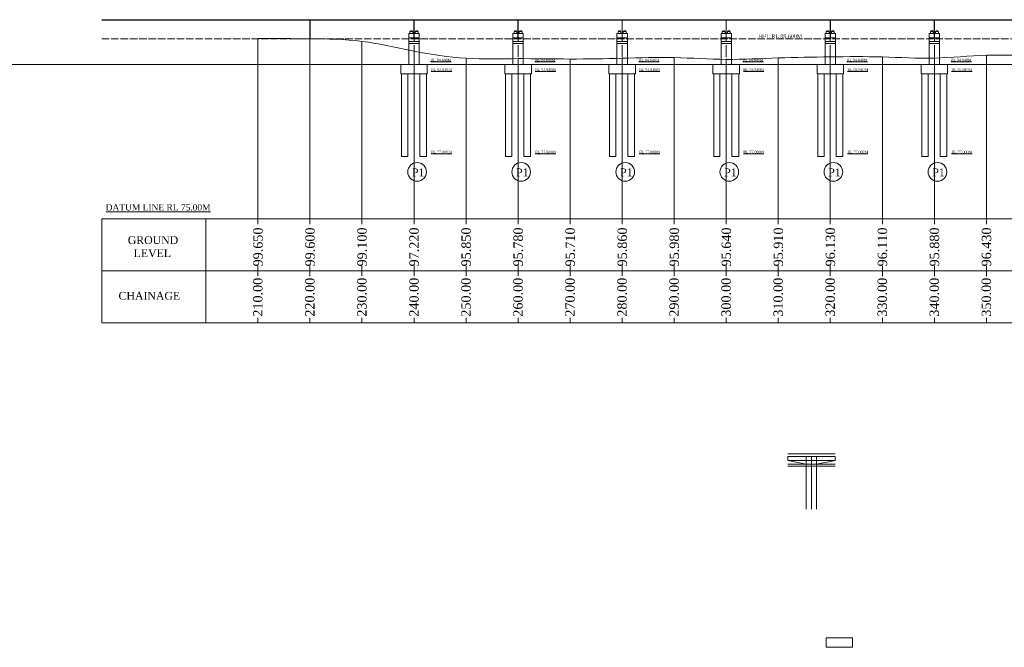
# Model space of a CAD drawing. Header units: millimetres. Extents: x -20950785 to 389010297, y -11535949 to 14056629.
# Tile 101 of 256: x 9964057 to 10153275, y -1364487 to -1243921. Entities that reach past the tile are written whole.
import ezdxf

# ---------------------------------------------------------------- set-up
doc = ezdxf.new("R2010")
doc.units = ezdxf.units.MM
doc.header["$LTSCALE"] = 60
doc.header["$MEASUREMENT"] = 0
doc.linetypes.add('ACAD_ISO02W100', pattern=[15, 12, -3])
doc.linetypes.add('CENTER2', pattern=[28.575, 19.05, -3.175, 3.175, -3.175])

msp = doc.modelspace()

# ---------------------------------------------------------------- hatches: boundary and pattern name
at = {"linetype": 'Continuous', "lineweight": 9, "ltscale": 2}
h = msp.add_hatch(dxfattribs=at)
h.set_pattern_fill('ANSI31')
h.set_pattern_definition([(45, (-325279.73065, -178679.37148), (-0.0883883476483, 0.0883883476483), [])])
h.paths.add_polyline_path([(10039510.27, -1246086.3), (10039160.27, -1246086.3), (10039160.27, -1246166.3), (10039510.27, -1246166.3)])
h.paths.add_polyline_path([(10040510.27, -1246086.3), (10040160.27, -1246086.3), (10040160.27, -1246166.3), (10040510.27, -1246166.3)])
h = msp.add_hatch(dxfattribs=at)
h.set_pattern_fill('ANSI31')
h.set_pattern_definition([(45, (-305279.73065, -178679.37148), (-0.0883883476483, 0.0883883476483), [])])
h.paths.add_polyline_path([(10059510.27, -1246086.3), (10059160.27, -1246086.3), (10059160.27, -1246166.3), (10059510.27, -1246166.3)])
h.paths.add_polyline_path([(10060510.27, -1246086.3), (10060160.27, -1246086.3), (10060160.27, -1246166.3), (10060510.27, -1246166.3)])
h = msp.add_hatch(dxfattribs=at)
h.set_pattern_fill('ANSI31')
h.set_pattern_definition([(45, (-285279.73065, -178679.37148), (-0.0883883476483, 0.0883883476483), [])])
h.paths.add_polyline_path([(10079510.27, -1246086.3), (10079160.27, -1246086.3), (10079160.27, -1246166.3), (10079510.27, -1246166.3)])
h.paths.add_polyline_path([(10080510.27, -1246086.3), (10080160.27, -1246086.3), (10080160.27, -1246166.3), (10080510.27, -1246166.3)])
h = msp.add_hatch(dxfattribs=at)
h.set_pattern_fill('ANSI31')
h.set_pattern_definition([(45, (-265279.73065, -178679.37148), (-0.0883883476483, 0.0883883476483), [])])
h.paths.add_polyline_path([(10099510.27, -1246086.3), (10099160.27, -1246086.3), (10099160.27, -1246166.3), (10099510.27, -1246166.3)])
h.paths.add_polyline_path([(10100510.27, -1246086.3), (10100160.27, -1246086.3), (10100160.27, -1246166.3), (10100510.27, -1246166.3)])
h = msp.add_hatch(dxfattribs=at)
h.set_pattern_fill('ANSI31')
h.set_pattern_definition([(45, (-245279.73065, -178679.37148), (-0.0883883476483, 0.0883883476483), [])])
h.paths.add_polyline_path([(10119510.27, -1246086.3), (10119160.27, -1246086.3), (10119160.27, -1246166.3), (10119510.27, -1246166.3)])
h.paths.add_polyline_path([(10120510.27, -1246086.3), (10120160.27, -1246086.3), (10120160.27, -1246166.3), (10120510.27, -1246166.3)])
h = msp.add_hatch(dxfattribs=at)
h.set_pattern_fill('ANSI31')
h.set_pattern_definition([(45, (-225279.73065, -178679.37148), (-0.0883883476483, 0.0883883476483), [])])
h.paths.add_polyline_path([(10139510.27, -1246086.3), (10139160.27, -1246086.3), (10139160.27, -1246166.3), (10139510.27, -1246166.3)])
h.paths.add_polyline_path([(10140510.27, -1246086.3), (10140160.27, -1246086.3), (10140160.27, -1246166.3), (10140510.27, -1246166.3)])

# ---------------------------------------------------------------- linework, layer by layer
at = {"color": 7, "linetype": 'Continuous', "lineweight": 9, "ltscale": 2}
for p, q in [((9979835.27, -1243921.3), (10219835.27, -1243921.3)), ((9979835.27, -1243986.3), (10219835.27, -1243986.3)), ((10019815.27, -1247536.3), (10019815.27, -1243921.3)), ((10019835.27, -1247536.3), (10019835.27, -1243921.3)), ((10019855.27, -1247536.3), (10019855.27, -1243921.3)), ((10039815.27, -1247536.3), (10039815.27, -1243921.3)), ((10039835.27, -1247536.3), (10039835.27, -1243921.3)), ((10039835.27, -1246086.3), (10039835.27, -1243986.3)), ((10039855.27, -1247536.3), (10039855.27, -1243921.3)), ((10059815.27, -1247536.3), (10059815.27, -1243921.3)), ((10059835.27, -1247536.3), (10059835.27, -1243921.3)), ((10059835.27, -1246086.3), (10059835.27, -1243986.3)), ((10059855.27, -1247536.3), (10059855.27, -1243921.3)), ((10079815.27, -1247536.3), (10079815.27, -1243921.3)), ((10079835.27, -1247536.3), (10079835.27, -1243921.3)), ((10079835.27, -1246086.3), (10079835.27, -1243986.3)), ((10079855.27, -1247536.3), (10079855.27, -1243921.3)), ((10099815.27, -1247536.3), (10099815.27, -1243921.3)), ((10099835.27, -1247536.3), (10099835.27, -1243921.3)), ((10099835.27, -1246086.3), (10099835.27, -1243986.3)), ((10099855.27, -1247536.3), (10099855.27, -1243921.3)), ((10119815.27, -1247536.3), (10119815.27, -1243921.3)), ((10119835.27, -1247536.3), (10119835.27, -1243921.3)), ((10119835.27, -1246086.3), (10119835.27, -1243986.3)), ((10119855.27, -1247536.3), (10119855.27, -1243921.3)), ((10139815.27, -1247536.3), (10139815.27, -1243921.3)), ((10139835.27, -1247536.3), (10139835.27, -1243921.3)), ((10139835.27, -1246086.3), (10139835.27, -1243986.3)), ((10139855.27, -1247536.3), (10139855.27, -1243921.3)), ((10039060.27, -1246586.3), (10039060.27, -1246166.3)), ((10039060.27, -1246166.3), (10039610.27, -1246166.3)), ((10039160.27, -1246166.3), (10039160.27, -1246086.3)), ((10039160.27, -1246086.3), (10039510.27, -1246086.3)), ((10040060.27, -1246166.3), (10040610.27, -1246166.3)), ((10040160.27, -1246086.3), (10040510.27, -1246086.3)), ((10040160.27, -1246166.3), (10040160.27, -1246086.3)), ((10059060.27, -1246586.3), (10059060.27, -1246166.3)), ((10059060.27, -1246166.3), (10059610.27, -1246166.3)), ((10059160.27, -1246166.3), (10059160.27, -1246086.3)), ((10059160.27, -1246086.3), (10059510.27, -1246086.3)), ((10060060.27, -1246166.3), (10060610.27, -1246166.3)), ((10060160.27, -1246086.3), (10060510.27, -1246086.3)), ((10060160.27, -1246166.3), (10060160.27, -1246086.3)), ((10079060.27, -1246586.3), (10079060.27, -1246166.3)), ((10079060.27, -1246166.3), (10079610.27, -1246166.3)), ((10079160.27, -1246166.3), (10079160.27, -1246086.3)), ((10079160.27, -1246086.3), (10079510.27, -1246086.3)), ((10080060.27, -1246166.3), (10080610.27, -1246166.3)), ((10080160.27, -1246086.3), (10080510.27, -1246086.3)), ((10080160.27, -1246166.3), (10080160.27, -1246086.3)), ((10099060.27, -1246586.3), (10099060.27, -1246166.3)), ((10099060.27, -1246166.3), (10099610.27, -1246166.3)), ((10099160.27, -1246166.3), (10099160.27, -1246086.3)), ((10099160.27, -1246086.3), (10099510.27, -1246086.3)), ((10100060.27, -1246166.3), (10100610.27, -1246166.3)), ((10100160.27, -1246086.3), (10100510.27, -1246086.3)), ((10100160.27, -1246166.3), (10100160.27, -1246086.3)), ((10119060.27, -1246586.3), (10119060.27, -1246166.3)), ((10119060.27, -1246166.3), (10119610.27, -1246166.3)), ((10119160.27, -1246166.3), (10119160.27, -1246086.3)), ((10119160.27, -1246086.3), (10119510.27, -1246086.3)), ((10120060.27, -1246166.3), (10120610.27, -1246166.3)), ((10120160.27, -1246086.3), (10120510.27, -1246086.3)), ((10120160.27, -1246166.3), (10120160.27, -1246086.3)), ((10139060.27, -1246586.3), (10139060.27, -1246166.3)), ((10139060.27, -1246166.3), (10139610.27, -1246166.3)), ((10139160.27, -1246166.3), (10139160.27, -1246086.3)), ((10139160.27, -1246086.3), (10139510.27, -1246086.3)), ((10140060.27, -1246166.3), (10140610.27, -1246166.3)), ((10140160.27, -1246086.3), (10140510.27, -1246086.3)), ((10140160.27, -1246166.3), (10140160.27, -1246086.3)), ((10009835.27, -1282186.3), (10009835.27, -1247536.3)), ((10019835.27, -1282186.3), (10019835.27, -1247586.3)), ((10029835.27, -1282186.3), (10029835.27, -1248086.3)), ((10038835.27, -1252546.3), (10038835.27, -1248086.3)), ((10040835.27, -1252546.3), (10040835.27, -1248086.3)), ((10058835.27, -1252546.3), (10058835.27, -1248086.3)), ((10060835.27, -1252546.3), (10060835.27, -1248086.3)), ((10078835.27, -1252546.3), (10078835.27, -1248086.3)), ((10080835.27, -1252546.3), (10080835.27, -1248086.3)), ((10098835.27, -1252546.3), (10098835.27, -1248086.3)), ((10100835.27, -1252546.3), (10100835.27, -1248086.3)), ((10118835.27, -1252546.3), (10118835.27, -1248086.3)), ((10120835.27, -1252546.3), (10120835.27, -1248086.3)), ((10138835.27, -1252546.3), (10138835.27, -1248086.3)), ((10140835.27, -1252546.3), (10140835.27, -1248086.3)), ((10039835.27, -1282186.3), (10039835.27, -1249966.3)), ((9945920.99, -1252546.3), (10250657.84, -1252546.3)), ((10037285.27, -1252546.3), (10042385.27, -1252546.3)), ((10037285.27, -1254346.3), (10037285.27, -1252546.3)), ((10037285.27, -1252546.3), (10042385.27, -1252546.3)), ((10042385.27, -1252546.3), (10042385.27, -1254346.3)), ((10049835.27, -1282186.3), (10049835.27, -1251336.3)), ((10057285.27, -1252546.3), (10062385.27, -1252546.3)), ((10057285.27, -1254346.3), (10057285.27, -1252546.3)), ((10057285.27, -1252546.3), (10062385.27, -1252546.3)), ((10059835.27, -1282186.3), (10059835.27, -1251406.3)), ((10062385.27, -1252546.3), (10062385.27, -1254346.3)), ((10069835.27, -1282186.3), (10069835.27, -1251476.3)), ((10077285.27, -1252546.3), (10082385.27, -1252546.3)), ((10077285.27, -1254346.3), (10077285.27, -1252546.3)), ((10077285.27, -1252546.3), (10082385.27, -1252546.3)), ((10079835.27, -1282186.3), (10079835.27, -1251326.3)), ((10082385.27, -1252546.3), (10082385.27, -1254346.3)), ((10089835.27, -1282186.3), (10089835.27, -1251206.3)), ((10097285.27, -1252546.3), (10102385.27, -1252546.3)), ((10097285.27, -1254346.3), (10097285.27, -1252546.3)), ((10097285.27, -1252546.3), (10102385.27, -1252546.3)), ((10099835.27, -1282186.3), (10099835.27, -1251546.3)), ((10102385.27, -1252546.3), (10102385.27, -1254346.3)), ((10109835.27, -1282186.3), (10109835.27, -1251276.3)), ((10117285.27, -1252546.3), (10122385.27, -1252546.3)), ((10117285.27, -1254346.3), (10117285.27, -1252546.3)), ((10117285.27, -1252546.3), (10122385.27, -1252546.3)), ((10119835.27, -1282186.3), (10119835.27, -1251056.3)), ((10122385.27, -1252546.3), (10122385.27, -1254346.3)), ((10129835.27, -1282186.3), (10129835.27, -1251076.3)), ((10137285.27, -1252546.3), (10142385.27, -1252546.3)), ((10137285.27, -1254346.3), (10137285.27, -1252546.3)), ((10137285.27, -1252546.3), (10142385.27, -1252546.3)), ((10139835.27, -1282186.3), (10139835.27, -1251306.3)), ((10142385.27, -1252546.3), (10142385.27, -1254346.3)), ((10149835.27, -1282186.3), (10149835.27, -1250756.3)), ((10042385.27, -1254346.3), (10037285.27, -1254346.3)), ((10062385.27, -1254346.3), (10057285.27, -1254346.3)), ((10082385.27, -1254346.3), (10077285.27, -1254346.3)), ((10102385.27, -1254346.3), (10097285.27, -1254346.3)), ((10122385.27, -1254346.3), (10117285.27, -1254346.3)), ((10142385.27, -1254346.3), (10137285.27, -1254346.3)), ((9979835.27, -1282186.3), (9999835.27, -1282186.3)), ((9979835.27, -1282186.3), (10231529.71, -1282186.3)), ((9979835.27, -1302186.3), (9979835.27, -1282186.3)), ((9999835.27, -1282186.3), (9999835.27, -1302186.3)), ((9999835.27, -1282186.3), (10019835.27, -1282186.3)), ((10009835.27, -1282186.3), (10009835.27, -1283186.3)), ((10019835.27, -1282186.3), (10039835.27, -1282186.3)), ((10019835.27, -1282186.3), (10019835.27, -1283186.3)), ((10029835.27, -1282186.3), (10029835.27, -1283186.3)), ((10039835.27, -1282186.3), (10059835.27, -1282186.3)), ((10039835.27, -1282186.3), (10039835.27, -1283186.3)), ((10049835.27, -1282186.3), (10049835.27, -1283186.3)), ((10059835.27, -1282186.3), (10079835.27, -1282186.3)), ((10059835.27, -1282186.3), (10059835.27, -1283186.3)), ((10069835.27, -1282186.3), (10069835.27, -1283186.3)), ((10079835.27, -1282186.3), (10099835.27, -1282186.3)), ((10079835.27, -1282186.3), (10079835.27, -1283186.3)), ((10089835.27, -1282186.3), (10089835.27, -1283186.3)), ((10099835.27, -1282186.3), (10119835.27, -1282186.3)), ((10099835.27, -1282186.3), (10099835.27, -1283186.3)), ((10109835.27, -1282186.3), (10109835.27, -1283186.3)), ((10119835.27, -1282186.3), (10139835.27, -1282186.3)), ((10119835.27, -1282186.3), (10119835.27, -1283186.3)), ((10129835.27, -1282186.3), (10129835.27, -1283186.3)), ((10139835.27, -1282186.3), (10159835.27, -1282186.3)), ((10139835.27, -1282186.3), (10139835.27, -1283186.3)), ((10149835.27, -1282186.3), (10149835.27, -1283186.3)), ((9979835.27, -1292186.3), (9999835.27, -1292186.3)), ((9999835.27, -1292186.3), (10199835.27, -1292186.3)), ((10009835.27, -1291186.3), (10009835.27, -1293186.3)), ((10019835.27, -1291186.3), (10019835.27, -1293186.3)), ((10029835.27, -1291186.3), (10029835.27, -1293186.3)), ((10039835.27, -1291186.3), (10039835.27, -1293186.3)), ((10049835.27, -1291186.3), (10049835.27, -1293186.3)), ((10059835.27, -1291186.3), (10059835.27, -1293186.3)), ((10069835.27, -1291186.3), (10069835.27, -1293186.3)), ((10079835.27, -1291186.3), (10079835.27, -1293186.3)), ((10089835.27, -1291186.3), (10089835.27, -1293186.3)), ((10099835.27, -1291186.3), (10099835.27, -1293186.3)), ((10109835.27, -1291186.3), (10109835.27, -1293186.3)), ((10119835.27, -1291186.3), (10119835.27, -1293186.3)), ((10129835.27, -1291186.3), (10129835.27, -1293186.3)), ((10139835.27, -1291186.3), (10139835.27, -1293186.3)), ((10149835.27, -1291186.3), (10149835.27, -1293186.3)), ((10009835.27, -1301186.3), (10009835.27, -1302186.3)), ((10019835.27, -1301186.3), (10019835.27, -1302186.3)), ((10029835.27, -1301186.3), (10029835.27, -1302186.3)), ((10039835.27, -1301186.3), (10039835.27, -1302186.3)), ((10049835.27, -1301186.3), (10049835.27, -1302186.3)), ((10059835.27, -1301186.3), (10059835.27, -1302186.3)), ((10069835.27, -1301186.3), (10069835.27, -1302186.3)), ((10079835.27, -1301186.3), (10079835.27, -1302186.3)), ((10089835.27, -1301186.3), (10089835.27, -1302186.3)), ((10099835.27, -1301186.3), (10099835.27, -1302186.3)), ((10109835.27, -1301186.3), (10109835.27, -1302186.3)), ((10119835.27, -1301186.3), (10119835.27, -1302186.3)), ((10129835.27, -1301186.3), (10129835.27, -1302186.3)), ((10139835.27, -1301186.3), (10139835.27, -1302186.3)), ((10149835.27, -1301186.3), (10149835.27, -1302186.3)), ((9999835.27, -1302186.3), (9979835.27, -1302186.3)), ((10019835.27, -1302186.3), (9999835.27, -1302186.3)), ((10039835.27, -1302186.3), (10019835.27, -1302186.3)), ((10059835.27, -1302186.3), (10039835.27, -1302186.3)), ((10079835.27, -1302186.3), (10059835.27, -1302186.3)), ((10099835.27, -1302186.3), (10079835.27, -1302186.3)), ((10119835.27, -1302186.3), (10099835.27, -1302186.3)), ((10139835.27, -1302186.3), (10119835.27, -1302186.3)), ((10159835.27, -1302186.3), (10139835.27, -1302186.3)), ((10111696.91, -1327321.86), (10120796.91, -1327321.86)), ((10111696.91, -1327821.86), (10120796.91, -1327821.86)), ((10111696.91, -1327821.86), (10111696.91, -1328621.86)), ((10115196.91, -1327821.86), (10115196.91, -1337936.65)), ((10116196.91, -1327821.86), (10116196.91, -1337936.65)), ((10117196.91, -1327821.86), (10117196.91, -1337936.65)), ((10120796.91, -1327821.86), (10120796.91, -1328621.86)), ((10111696.91, -1328621.86), (10120796.91, -1328621.86)), ((10111696.91, -1328621.86), (10115196.91, -1329321.86)), ((10111696.91, -1329321.86), (10120796.91, -1329321.86)), ((10111696.91, -1329721.86), (10120796.91, -1329721.86)), ((10120796.91, -1328621.86), (10117196.91, -1329321.86)), ((10119026.17, -1362686.57), (10124126.17, -1362686.57)), ((10119026.17, -1364486.57), (10119026.17, -1362686.57)), ((10124126.17, -1362686.57), (10124126.17, -1364486.57)), ((10124126.17, -1364486.57), (10119026.17, -1364486.57))]:
    msp.add_line(p, q, dxfattribs=at)
at = {"linetype": 'Continuous', "lineweight": 9}
for p, q in [((10038835.27, -1246586.3), (10040835.27, -1246586.3)), ((10038835.27, -1248086.3), (10038835.27, -1246586.3)), ((10039060.27, -1246586.3), (10039060.27, -1246325.24)), ((10039510.27, -1246166.3), (10039510.27, -1246086.3)), ((10039610.27, -1246586.3), (10039610.27, -1246166.3)), ((10040060.27, -1246586.3), (10040060.27, -1246166.3)), ((10040510.27, -1246166.3), (10040510.27, -1246086.3)), ((10040610.27, -1246586.3), (10040610.27, -1246166.3)), ((10040835.27, -1248086.3), (10040835.27, -1246586.3)), ((10058835.27, -1246586.3), (10060835.27, -1246586.3)), ((10058835.27, -1248086.3), (10058835.27, -1246586.3)), ((10059060.27, -1246586.3), (10059060.27, -1246325.24)), ((10059510.27, -1246166.3), (10059510.27, -1246086.3)), ((10059610.27, -1246586.3), (10059610.27, -1246166.3)), ((10060060.27, -1246586.3), (10060060.27, -1246166.3)), ((10060510.27, -1246166.3), (10060510.27, -1246086.3)), ((10060610.27, -1246586.3), (10060610.27, -1246166.3)), ((10060835.27, -1248086.3), (10060835.27, -1246586.3)), ((10078835.27, -1246586.3), (10080835.27, -1246586.3)), ((10078835.27, -1248086.3), (10078835.27, -1246586.3)), ((10079060.27, -1246586.3), (10079060.27, -1246325.24)), ((10079510.27, -1246166.3), (10079510.27, -1246086.3)), ((10079610.27, -1246586.3), (10079610.27, -1246166.3)), ((10080060.27, -1246586.3), (10080060.27, -1246166.3)), ((10080510.27, -1246166.3), (10080510.27, -1246086.3)), ((10080610.27, -1246586.3), (10080610.27, -1246166.3)), ((10080835.27, -1248086.3), (10080835.27, -1246586.3)), ((10098835.27, -1246586.3), (10100835.27, -1246586.3)), ((10098835.27, -1248086.3), (10098835.27, -1246586.3)), ((10099060.27, -1246586.3), (10099060.27, -1246325.24)), ((10099510.27, -1246166.3), (10099510.27, -1246086.3)), ((10099610.27, -1246586.3), (10099610.27, -1246166.3)), ((10100060.27, -1246586.3), (10100060.27, -1246166.3)), ((10100510.27, -1246166.3), (10100510.27, -1246086.3)), ((10100610.27, -1246586.3), (10100610.27, -1246166.3)), ((10100835.27, -1248086.3), (10100835.27, -1246586.3)), ((10118835.27, -1246586.3), (10120835.27, -1246586.3)), ((10118835.27, -1248086.3), (10118835.27, -1246586.3)), ((10119060.27, -1246586.3), (10119060.27, -1246325.24)), ((10119510.27, -1246166.3), (10119510.27, -1246086.3)), ((10119610.27, -1246586.3), (10119610.27, -1246166.3)), ((10120060.27, -1246586.3), (10120060.27, -1246166.3)), ((10120510.27, -1246166.3), (10120510.27, -1246086.3)), ((10120610.27, -1246586.3), (10120610.27, -1246166.3)), ((10120835.27, -1248086.3), (10120835.27, -1246586.3)), ((10138835.27, -1246586.3), (10140835.27, -1246586.3)), ((10138835.27, -1248086.3), (10138835.27, -1246586.3)), ((10139060.27, -1246586.3), (10139060.27, -1246325.24)), ((10139510.27, -1246166.3), (10139510.27, -1246086.3)), ((10139610.27, -1246586.3), (10139610.27, -1246166.3)), ((10140060.27, -1246586.3), (10140060.27, -1246166.3)), ((10140510.27, -1246166.3), (10140510.27, -1246086.3)), ((10140610.27, -1246586.3), (10140610.27, -1246166.3)), ((10140835.27, -1248086.3), (10140835.27, -1246586.3)), ((10038835.27, -1247386.3), (10040835.27, -1247386.3)), ((10038835.27, -1248086.3), (10040835.27, -1248086.3)), ((10038835.27, -1248486.3), (10040835.27, -1248486.3)), ((10058835.27, -1247386.3), (10060835.27, -1247386.3)), ((10058835.27, -1248086.3), (10060835.27, -1248086.3)), ((10058835.27, -1248486.3), (10060835.27, -1248486.3)), ((10078835.27, -1247386.3), (10080835.27, -1247386.3)), ((10078835.27, -1248086.3), (10080835.27, -1248086.3)), ((10078835.27, -1248486.3), (10080835.27, -1248486.3)), ((10098835.27, -1247386.3), (10100835.27, -1247386.3)), ((10098835.27, -1248086.3), (10100835.27, -1248086.3)), ((10098835.27, -1248486.3), (10100835.27, -1248486.3)), ((10118835.27, -1247386.3), (10120835.27, -1247386.3)), ((10118835.27, -1248086.3), (10120835.27, -1248086.3)), ((10118835.27, -1248486.3), (10120835.27, -1248486.3)), ((10138835.27, -1247386.3), (10140835.27, -1247386.3)), ((10138835.27, -1248086.3), (10140835.27, -1248086.3)), ((10138835.27, -1248486.3), (10140835.27, -1248486.3)), ((10037285.27, -1254346.3), (10037285.27, -1252546.3)), ((10042385.27, -1254346.3), (10042385.27, -1252546.3)), ((10057285.27, -1254346.3), (10057285.27, -1252546.3)), ((10062385.27, -1254346.3), (10062385.27, -1252546.3)), ((10077285.27, -1254346.3), (10077285.27, -1252546.3)), ((10082385.27, -1254346.3), (10082385.27, -1252546.3)), ((10097285.27, -1254346.3), (10097285.27, -1252546.3)), ((10102385.27, -1254346.3), (10102385.27, -1252546.3)), ((10117285.27, -1254346.3), (10117285.27, -1252546.3)), ((10122385.27, -1254346.3), (10122385.27, -1252546.3)), ((10137285.27, -1254346.3), (10137285.27, -1252546.3)), ((10142385.27, -1254346.3), (10142385.27, -1252546.3)), ((10042385.27, -1254346.3), (10037285.27, -1254346.3)), ((10037435.27, -1270186.3), (10037435.27, -1254346.3)), ((10038635.27, -1270186.3), (10038635.27, -1254346.3)), ((10040935.27, -1270186.3), (10040935.27, -1254346.3)), ((10042235.27, -1270186.3), (10042235.27, -1254346.3)), ((10062385.27, -1254346.3), (10057285.27, -1254346.3)), ((10057435.27, -1270186.3), (10057435.27, -1254346.3)), ((10058635.27, -1270186.3), (10058635.27, -1254346.3)), ((10060935.27, -1270186.3), (10060935.27, -1254346.3)), ((10062235.27, -1270186.3), (10062235.27, -1254346.3)), ((10082385.27, -1254346.3), (10077285.27, -1254346.3)), ((10077435.27, -1270186.3), (10077435.27, -1254346.3)), ((10078635.27, -1270186.3), (10078635.27, -1254346.3)), ((10080935.27, -1270186.3), (10080935.27, -1254346.3)), ((10082235.27, -1270186.3), (10082235.27, -1254346.3)), ((10102385.27, -1254346.3), (10097285.27, -1254346.3)), ((10097435.27, -1270186.3), (10097435.27, -1254346.3)), ((10098635.27, -1270186.3), (10098635.27, -1254346.3)), ((10100935.27, -1270186.3), (10100935.27, -1254346.3)), ((10102235.27, -1270186.3), (10102235.27, -1254346.3)), ((10122385.27, -1254346.3), (10117285.27, -1254346.3)), ((10117435.27, -1270186.3), (10117435.27, -1254346.3)), ((10118635.27, -1270186.3), (10118635.27, -1254346.3)), ((10120935.27, -1270186.3), (10120935.27, -1254346.3)), ((10122235.27, -1270186.3), (10122235.27, -1254346.3)), ((10142385.27, -1254346.3), (10137285.27, -1254346.3)), ((10137435.27, -1270186.3), (10137435.27, -1254346.3)), ((10138635.27, -1270186.3), (10138635.27, -1254346.3)), ((10140935.27, -1270186.3), (10140935.27, -1254346.3)), ((10142235.27, -1270186.3), (10142235.27, -1254346.3)), ((10038635.27, -1270186.3), (10037435.27, -1270186.3)), ((10042235.27, -1270186.3), (10040935.27, -1270186.3)), ((10058635.27, -1270186.3), (10057435.27, -1270186.3)), ((10062235.27, -1270186.3), (10060935.27, -1270186.3)), ((10078635.27, -1270186.3), (10077435.27, -1270186.3)), ((10082235.27, -1270186.3), (10080935.27, -1270186.3)), ((10098635.27, -1270186.3), (10097435.27, -1270186.3)), ((10102235.27, -1270186.3), (10100935.27, -1270186.3)), ((10118635.27, -1270186.3), (10117435.27, -1270186.3)), ((10122235.27, -1270186.3), (10120935.27, -1270186.3)), ((10138635.27, -1270186.3), (10137435.27, -1270186.3)), ((10142235.27, -1270186.3), (10140935.27, -1270186.3))]:
    msp.add_line(p, q, dxfattribs=at)
at = {"linetype": 'CENTER2', "lineweight": 9, "ltscale": 2}
for p, q in [((10039835.27, -1246086.3), (10039835.27, -1248086.3)), ((10059835.27, -1246086.3), (10059835.27, -1248086.3)), ((10079835.27, -1246086.3), (10079835.27, -1248086.3)), ((10099835.27, -1246086.3), (10099835.27, -1248086.3)), ((10119835.27, -1246086.3), (10119835.27, -1248086.3)), ((10139835.27, -1246086.3), (10139835.27, -1248086.3)), ((10039835.27, -1248801.32), (10039835.27, -1260316.11)), ((10059835.27, -1248801.32), (10059835.27, -1260316.11)), ((10079835.27, -1248801.32), (10079835.27, -1260316.11)), ((10099835.27, -1248801.32), (10099835.27, -1260316.11)), ((10119835.27, -1248801.32), (10119835.27, -1260316.11)), ((10139835.27, -1248801.32), (10139835.27, -1260316.11))]:
    msp.add_line(p, q, dxfattribs=at)
at = {"color": 7, "linetype": 'ACAD_ISO02W100', "lineweight": 9, "ltscale": 2}
msp.add_line((9979835.27, -1247586.3), (10219835.27, -1247586.3), dxfattribs=at)
at = {"linetype": 'Continuous', "lineweight": 9, "ltscale": 2}
for p, q in [((10037435.27, -1270270.87), (10037435.27, -1269021.43)), ((10057435.27, -1270270.87), (10057435.27, -1269021.43)), ((10077435.27, -1270270.87), (10077435.27, -1269021.43)), ((10097435.27, -1270270.87), (10097435.27, -1269021.43)), ((10117435.27, -1270270.87), (10117435.27, -1269021.43)), ((10137435.27, -1270270.87), (10137435.27, -1269021.43))]:
    msp.add_line(p, q, dxfattribs=at)
at = {"color": 7, "linetype": 'Continuous', "lineweight": 9, "ltscale": 2}
for centre in [(10040429.9, -1273164.24), (10060429.9, -1273164.24), (10080429.9, -1273164.24), (10100429.9, -1273164.24), (10120429.9, -1273164.24), (10140429.9, -1273164.24)]:
    msp.add_circle(centre, 1791.87, dxfattribs=at)
msp.add_spline([(10009835.27, -1247536.3), (10019835.27, -1247586.3), (10029835.27, -1248086.3), (10039835.27, -1249966.3), (10049835.27, -1251336.3), (10059835.27, -1251406.3), (10069835.27, -1251476.3), (10079835.27, -1251326.3), (10089835.27, -1251206.3), (10099835.27, -1251546.3), (10109835.27, -1251276.3), (10119835.27, -1251056.3), (10129835.27, -1251076.3), (10139835.27, -1251306.3), (10149835.27, -1250756.3), (10159835.27, -1250906.3), (10169835.27, -1250296.3), (10179835.27, -1247586.3), (10189835.27, -1249916.3)], degree=3, dxfattribs=at)

# ---------------------------------------------------------------- texts
at = {"linetype": 'Continuous', "lineweight": 9}
for s, insert, char_height, attachment_point in [('{\\fTimes New Roman|b0|i0|c0|p18;HFL RL 99.600M}', (10106047.81, -1247096.28), 750, 4), ('{\\fTimes New Roman|b0|i0|c0|p18;P1}', (10039442.27, -1272491.7), 1500, 1), ('{\\fTimes New Roman|b0|i0|c0|p18;P1}', (10059442.27, -1272491.7), 1500, 1), ('{\\fTimes New Roman|b0|i0|c0|p18;P1}', (10079442.27, -1272491.7), 1500, 1), ('{\\fTimes New Roman|b0|i0|c0|p18;P1}', (10099442.27, -1272491.7), 1500, 1), ('{\\fTimes New Roman|b0|i0|c0|p18;P1}', (10119442.27, -1272491.7), 1500, 1), ('{\\fTimes New Roman|b0|i0|c0|p18;P1}', (10139442.27, -1272491.7), 1500, 1), ('{\\fTimes New Roman|b0|i0|c0|p18;\\LDATUM LINE RL 75.00M}', (9980589.79, -1279367.07), 1200, 1), ('{\\fTimes New Roman|b0|i0|c0|p18;GROUND\\P  LEVEL}', (9984829.44, -1285516.26), 1500, 1), ('{\\fTimes New Roman|b0|i0|c0|p18;CHAINAGE}', (9983058.59, -1296211.33), 1500, 1)]:
    msp.add_mtext(s, dxfattribs=dict(at, insert=insert, char_height=char_height, attachment_point=attachment_point))
at = {"linetype": 'Continuous', "lineweight": 9, "char_height": 1000, "width": 11580.8407, "attachment_point": 1}
for s, insert in [('{\\fTimes New Roman|b0|i0|c0|p18; \\H0.5x;\\LRL 94.640M}', (10042650.8, -1251402.36)), ('{\\fTimes New Roman|b0|i0|c0|p18; \\H0.5x;\\LRL 94.640M}', (10062650.8, -1251402.36)), ('{\\fTimes New Roman|b0|i0|c0|p18; \\H0.5x;\\LRL 94.640M}', (10082650.8, -1251402.36)), ('{\\fTimes New Roman|b0|i0|c0|p18; \\H0.5x;\\LRL 94.640M}', (10102650.8, -1251402.36)), ('{\\fTimes New Roman|b0|i0|c0|p18; \\H0.5x;\\LRL 94.640M}', (10122650.8, -1251402.36)), ('{\\fTimes New Roman|b0|i0|c0|p18; \\H0.5x;\\LRL 94.640M}', (10142650.8, -1251402.36)), ('{\\fTimes New Roman|b0|i0|c0|p18; \\H0.5x;\\LRL 92.840M}', (10042745.26, -1253246.3)), ('{\\fTimes New Roman|b0|i0|c0|p18; \\H0.5x;\\LRL 92.840M}', (10062745.26, -1253246.3)), ('{\\fTimes New Roman|b0|i0|c0|p18; \\H0.5x;\\LRL 92.840M}', (10082745.26, -1253246.3)), ('{\\fTimes New Roman|b0|i0|c0|p18; \\H0.5x;\\LRL 92.840M}', (10102745.26, -1253246.3)), ('{\\fTimes New Roman|b0|i0|c0|p18; \\H0.5x;\\LRL 92.840M}', (10122745.26, -1253246.3)), ('{\\fTimes New Roman|b0|i0|c0|p18; \\H0.5x;\\LRL 92.840M}', (10142745.26, -1253246.3)), ('{\\fTimes New Roman|b0|i0|c0|p18; \\H0.5x;\\LRL 77.000M}', (10042745.26, -1269086.3)), ('{\\fTimes New Roman|b0|i0|c0|p18; \\H0.5x;\\LRL 77.000M}', (10062745.26, -1269086.3)), ('{\\fTimes New Roman|b0|i0|c0|p18; \\H0.5x;\\LRL 77.000M}', (10082745.26, -1269086.3)), ('{\\fTimes New Roman|b0|i0|c0|p18; \\H0.5x;\\LRL 77.000M}', (10102745.26, -1269086.3)), ('{\\fTimes New Roman|b0|i0|c0|p18; \\H0.5x;\\LRL 77.000M}', (10122745.26, -1269086.3)), ('{\\fTimes New Roman|b0|i0|c0|p18; \\H0.5x;\\LRL 77.000M}', (10142745.26, -1269086.3))]:
    msp.add_mtext(s, dxfattribs=dict(at, insert=insert))
at = {"linetype": 'Continuous', "lineweight": 9, "char_height": 1800, "attachment_point": 1, "rotation": 90}
for s, insert in [('{\\fTimes New Roman|b0|i0|c0|p18;99.650}', (10008948.47, -1291317.38)), ('{\\fTimes New Roman|b0|i0|c0|p18;99.600}', (10018948.47, -1291317.38)), ('{\\fTimes New Roman|b0|i0|c0|p18;99.100}', (10028948.47, -1291317.38)), ('{\\fTimes New Roman|b0|i0|c0|p18;97.220}', (10038948.47, -1291317.38)), ('{\\fTimes New Roman|b0|i0|c0|p18;95.850}', (10048948.47, -1291317.38)), ('{\\fTimes New Roman|b0|i0|c0|p18;95.780}', (10058948.47, -1291317.38)), ('{\\fTimes New Roman|b0|i0|c0|p18;95.710}', (10068948.47, -1291317.38)), ('{\\fTimes New Roman|b0|i0|c0|p18;95.860}', (10078948.47, -1291317.38)), ('{\\fTimes New Roman|b0|i0|c0|p18;95.980}', (10088948.47, -1291317.38)), ('{\\fTimes New Roman|b0|i0|c0|p18;95.640}', (10098948.47, -1291317.38)), ('{\\fTimes New Roman|b0|i0|c0|p18;95.910}', (10108948.47, -1291317.38)), ('{\\fTimes New Roman|b0|i0|c0|p18;96.130}', (10118948.47, -1291317.38)), ('{\\fTimes New Roman|b0|i0|c0|p18;96.110}', (10128948.47, -1291317.38)), ('{\\fTimes New Roman|b0|i0|c0|p18;95.880}', (10138948.47, -1291317.38)), ('{\\fTimes New Roman|b0|i0|c0|p18;96.430}', (10148948.47, -1291317.38)), ('{\\fTimes New Roman|b0|i0|c0|p18;210.00}', (10008912.7, -1300973.46)), ('{\\fTimes New Roman|b0|i0|c0|p18;220.00}', (10018912.7, -1300973.46)), ('{\\fTimes New Roman|b0|i0|c0|p18;230.00}', (10028912.7, -1300973.46)), ('{\\fTimes New Roman|b0|i0|c0|p18;240.00}', (10038912.7, -1300973.46)), ('{\\fTimes New Roman|b0|i0|c0|p18;250.00}', (10048912.7, -1300973.46)), ('{\\fTimes New Roman|b0|i0|c0|p18;260.00}', (10058912.7, -1300973.46)), ('{\\fTimes New Roman|b0|i0|c0|p18;270.00}', (10068912.7, -1300973.46)), ('{\\fTimes New Roman|b0|i0|c0|p18;280.00}', (10078912.7, -1300973.46)), ('{\\fTimes New Roman|b0|i0|c0|p18;290.00}', (10088912.7, -1300973.46)), ('{\\fTimes New Roman|b0|i0|c0|p18;300.00}', (10098912.7, -1300973.46)), ('{\\fTimes New Roman|b0|i0|c0|p18;310.00}', (10108912.7, -1300973.46)), ('{\\fTimes New Roman|b0|i0|c0|p18;320.00}', (10118912.7, -1300973.46)), ('{\\fTimes New Roman|b0|i0|c0|p18;330.00}', (10128912.7, -1300973.46)), ('{\\fTimes New Roman|b0|i0|c0|p18;340.00}', (10138912.7, -1300973.46)), ('{\\fTimes New Roman|b0|i0|c0|p18;350.00}', (10148912.7, -1300973.46))]:
    msp.add_mtext(s, dxfattribs=dict(at, insert=insert))

doc.saveas('drawing.dxf')
